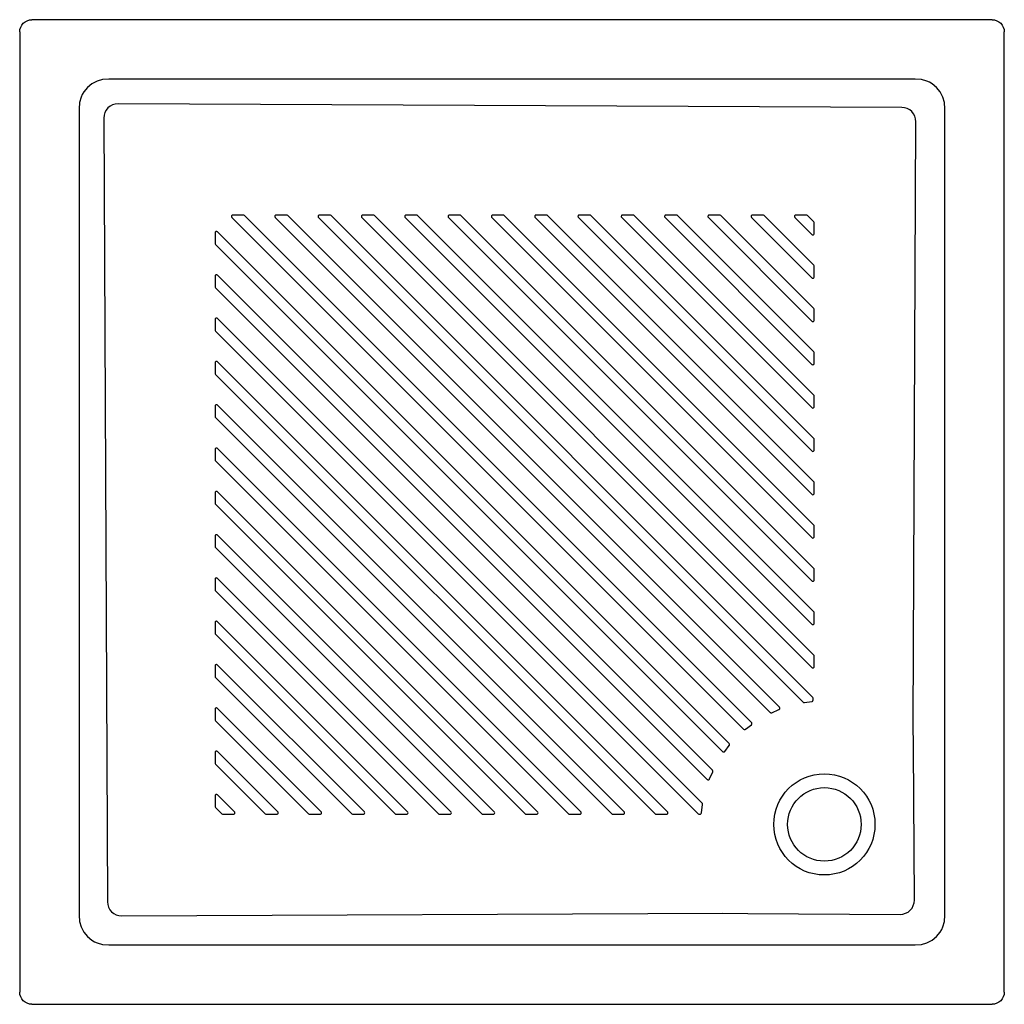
# Model space of a CAD drawing. Header units: millimetres. Extents: x 0 to 0.804, y -0.804 to 0.
import ezdxf

# ---------------------------------------------------------------- set-up
doc = ezdxf.new("R2010")
doc.units = ezdxf.units.MM
doc.layers.add('BLOCKS', color=3, linetype='Continuous')

msp = doc.modelspace()

# ---------------------------------------------------------------- linework, layer by layer
at = {"layer": 'BLOCKS', "linetype": 'Continuous'}
for p, q in [((0.79381, 0), (0.01, 0)), ((0, -0.01), (0, -0.79381)), ((0.80381, -0.79381), (0.80381, -0.01)), ((0.73117, -0.04849), (0.07264, -0.04849)), ((0.72011, -0.07166), (0.08027, -0.06868)), ((0.04849, -0.07264), (0.04849, -0.73117)), ((0.06868, -0.08027), (0.07166, -0.72011)), ((0.75532, -0.73117), (0.75532, -0.07264)), ((0.72934, -0.57411), (0.7316, -0.08335)), ((0.72978, -0.59439), (0.72934, -0.57411)), ((0.73036, -0.71877), (0.72978, -0.59439)), ((0.04849, -0.73117), (0.04888, -0.73615)), ((0.08335, -0.7316), (0.57411, -0.72934)), ((0.57411, -0.72934), (0.59439, -0.72978)), ((0.59439, -0.72978), (0.71877, -0.73036)), ((0.04888, -0.73615), (0.05015, -0.74068)), ((0.05015, -0.74068), (0.05233, -0.74492)), ((0.05233, -0.74492), (0.05527, -0.74854)), ((0.05527, -0.74854), (0.05889, -0.75148)), ((0.05889, -0.75148), (0.06094, -0.75268)), ((0.06094, -0.75268), (0.06313, -0.75366)), ((0.06313, -0.75366), (0.06767, -0.75493)), ((0.06767, -0.75493), (0.07264, -0.75532)), ((0.07264, -0.75532), (0.73117, -0.75532)), ((0.01, -0.80381), (0.79381, -0.80381))]:
    msp.add_line(p, q, dxfattribs=at)
at = {"layer": 'BLOCKS', "linetype": 'Continuous', "flags": 128}
for points in [[(0, -0.01), (0.00021, -0.00797), (0.0008, -0.00607), (0.00173, -0.00438), (0.00293, -0.00293), (0.00438, -0.00173), (0.00607, -0.0008), (0.00797, -0.00021), (0.01, 0)], [(0.79381, 0), (0.79584, -0.00021), (0.79774, -0.0008), (0.79943, -0.00173), (0.80088, -0.00293), (0.80208, -0.00438), (0.80301, -0.00607), (0.8036, -0.00797), (0.80381, -0.01)], [(0.07264, -0.04849), (0.06767, -0.04888), (0.06313, -0.05015), (0.05889, -0.05233), (0.05527, -0.05527), (0.05233, -0.05889), (0.05113, -0.06094), (0.05015, -0.06313), (0.04888, -0.06767), (0.04849, -0.07264)], [(0.75532, -0.07264), (0.75493, -0.06767), (0.75366, -0.06313), (0.75148, -0.05889), (0.74854, -0.05527), (0.74492, -0.05233), (0.74287, -0.05113), (0.74068, -0.05015), (0.73615, -0.04888), (0.73117, -0.04849)], [(0.08027, -0.06868), (0.07796, -0.06889), (0.07576, -0.06953), (0.07375, -0.07058), (0.07201, -0.07201), (0.07058, -0.07375), (0.06953, -0.07576), (0.06889, -0.07796), (0.06868, -0.08027)], [(0.7316, -0.08335), (0.73139, -0.08104), (0.73075, -0.07884), (0.72971, -0.07682), (0.7283, -0.07506), (0.72657, -0.07362), (0.72458, -0.07255), (0.7224, -0.07189), (0.72011, -0.07166)], [(0.07166, -0.72011), (0.07189, -0.7224), (0.07255, -0.72458), (0.07362, -0.72657), (0.07506, -0.7283), (0.07682, -0.72971), (0.07884, -0.73075), (0.08104, -0.73139), (0.08335, -0.7316)], [(0.71877, -0.73036), (0.72108, -0.73015), (0.72328, -0.72951), (0.72529, -0.72846), (0.72704, -0.72704), (0.72846, -0.72529), (0.72951, -0.72328), (0.73015, -0.72108), (0.73036, -0.71877)], [(0.73117, -0.75532), (0.73615, -0.75493), (0.74068, -0.75366), (0.74492, -0.75148), (0.74854, -0.74854), (0.75148, -0.74492), (0.75268, -0.74287), (0.75366, -0.74068), (0.75493, -0.73615), (0.75532, -0.73117)], [(0.01, -0.80381), (0.00797, -0.8036), (0.00607, -0.80301), (0.00438, -0.80208), (0.00293, -0.80088), (0.00173, -0.79943), (0.0008, -0.79774), (0.00021, -0.79584), (0, -0.79381)], [(0.80381, -0.79381), (0.8036, -0.79584), (0.80301, -0.79774), (0.80208, -0.79943), (0.80088, -0.80088), (0.79943, -0.80208), (0.79774, -0.80301), (0.79584, -0.8036), (0.79381, -0.80381)]]:
    msp.add_lwpolyline(points, dxfattribs=at)
at = {"layer": 'BLOCKS'}
for points in [[(0.18346, -0.15984), (0.18307, -0.15958), (0.18261, -0.15949), (0.17413, -0.15949), (0.17378, -0.15955), (0.17346, -0.1597), (0.1732, -0.15993), (0.17302, -0.16023), (0.17293, -0.16058), (0.17295, -0.16093), (0.17307, -0.16126), (0.17328, -0.16154), (0.59098, -0.57924), (0.59134, -0.57949), (0.59177, -0.57959), (0.59221, -0.57953), (0.59259, -0.57931), (0.5973, -0.57564), (0.59749, -0.57546), (0.59764, -0.57525), (0.59774, -0.57502), (0.59779, -0.57476), (0.59778, -0.57451), (0.59772, -0.57425), (0.5976, -0.57402), (0.59744, -0.57382)], [(0.21882, -0.15984), (0.21843, -0.15958), (0.21797, -0.15949), (0.20948, -0.15949), (0.20914, -0.15955), (0.20882, -0.1597), (0.20856, -0.15993), (0.20838, -0.16023), (0.20829, -0.16058), (0.20831, -0.16093), (0.20843, -0.16126), (0.20864, -0.16154), (0.61259, -0.5655), (0.61289, -0.56571), (0.61323, -0.56583), (0.6136, -0.56584), (0.61395, -0.56574), (0.6198, -0.5632), (0.62006, -0.56306), (0.62028, -0.56286), (0.62044, -0.56261), (0.62054, -0.56233), (0.62056, -0.56203), (0.62051, -0.56174), (0.62039, -0.56147), (0.62021, -0.56124)], [(0.25417, -0.15984), (0.25378, -0.15958), (0.25332, -0.15949), (0.24484, -0.15949), (0.24449, -0.15955), (0.24417, -0.1597), (0.24391, -0.15993), (0.24373, -0.16023), (0.24364, -0.16058), (0.24366, -0.16093), (0.24378, -0.16126), (0.24399, -0.16154), (0.63956, -0.55711), (0.63978, -0.55729), (0.64004, -0.55741), (0.64032, -0.55746), (0.6406, -0.55745), (0.6466, -0.55665), (0.64702, -0.55652), (0.64737, -0.55626), (0.6476, -0.55589), (0.64768, -0.55545), (0.64768, -0.55385), (0.64759, -0.55339), (0.64733, -0.553)], [(0.28953, -0.15984), (0.28914, -0.15958), (0.28868, -0.15949), (0.28019, -0.15949), (0.27985, -0.15955), (0.27953, -0.1597), (0.27927, -0.15993), (0.27909, -0.16023), (0.279, -0.16058), (0.27902, -0.16093), (0.27914, -0.16126), (0.27935, -0.16154), (0.64665, -0.52885), (0.64704, -0.52911), (0.6475, -0.5292), (0.64796, -0.52911), (0.64835, -0.52885), (0.64861, -0.52846), (0.6487, -0.528), (0.6487, -0.51952), (0.64861, -0.51906), (0.64835, -0.51867)], [(0.32488, -0.15984), (0.32449, -0.15958), (0.32404, -0.15949), (0.31555, -0.15949), (0.3152, -0.15955), (0.31488, -0.1597), (0.31462, -0.15993), (0.31444, -0.16023), (0.31436, -0.16058), (0.31437, -0.16093), (0.31449, -0.16126), (0.3147, -0.16154), (0.64665, -0.49349), (0.64704, -0.49375), (0.6475, -0.49385), (0.64796, -0.49375), (0.64835, -0.49349), (0.64861, -0.49311), (0.6487, -0.49265), (0.6487, -0.48416), (0.64861, -0.4837), (0.64835, -0.48331)], [(0.36024, -0.15984), (0.35985, -0.15958), (0.35939, -0.15949), (0.35091, -0.15949), (0.35056, -0.15955), (0.35024, -0.1597), (0.34998, -0.15993), (0.3498, -0.16023), (0.34971, -0.16058), (0.34973, -0.16093), (0.34985, -0.16126), (0.35006, -0.16154), (0.64665, -0.45814), (0.64704, -0.4584), (0.6475, -0.45849), (0.64796, -0.4584), (0.64835, -0.45814), (0.64861, -0.45775), (0.6487, -0.45729), (0.6487, -0.44881), (0.64861, -0.44835), (0.64835, -0.44796)], [(0.39559, -0.15984), (0.3952, -0.15958), (0.39475, -0.15949), (0.38626, -0.15949), (0.38591, -0.15955), (0.38559, -0.1597), (0.38533, -0.15993), (0.38515, -0.16023), (0.38507, -0.16058), (0.38508, -0.16093), (0.3852, -0.16126), (0.38541, -0.16154), (0.64665, -0.42278), (0.64704, -0.42304), (0.6475, -0.42314), (0.64796, -0.42304), (0.64835, -0.42278), (0.64861, -0.42239), (0.6487, -0.42194), (0.6487, -0.41345), (0.64861, -0.41299), (0.64835, -0.4126)], [(0.43095, -0.15984), (0.43056, -0.15958), (0.4301, -0.15949), (0.42162, -0.15949), (0.42127, -0.15955), (0.42095, -0.1597), (0.42069, -0.15993), (0.42051, -0.16023), (0.42042, -0.16058), (0.42044, -0.16093), (0.42056, -0.16126), (0.42077, -0.16154), (0.64665, -0.38743), (0.64704, -0.38769), (0.6475, -0.38778), (0.64796, -0.38769), (0.64835, -0.38743), (0.64861, -0.38704), (0.6487, -0.38658), (0.6487, -0.37809), (0.64861, -0.37764), (0.64835, -0.37725)], [(0.4663, -0.15984), (0.46592, -0.15958), (0.46546, -0.15949), (0.45697, -0.15949), (0.45662, -0.15955), (0.4563, -0.1597), (0.45604, -0.15993), (0.45586, -0.16023), (0.45578, -0.16058), (0.45579, -0.16093), (0.45591, -0.16126), (0.45612, -0.16154), (0.64665, -0.35207), (0.64704, -0.35233), (0.6475, -0.35242), (0.64796, -0.35233), (0.64835, -0.35207), (0.64861, -0.35168), (0.6487, -0.35122), (0.6487, -0.34274), (0.64861, -0.34228), (0.64835, -0.34189)], [(0.50166, -0.15984), (0.50127, -0.15958), (0.50081, -0.15949), (0.49233, -0.15949), (0.49198, -0.15955), (0.49166, -0.1597), (0.4914, -0.15993), (0.49122, -0.16023), (0.49113, -0.16058), (0.49115, -0.16093), (0.49127, -0.16126), (0.49148, -0.16154), (0.64665, -0.31672), (0.64704, -0.31698), (0.6475, -0.31707), (0.64796, -0.31698), (0.64835, -0.31672), (0.64861, -0.31633), (0.6487, -0.31587), (0.6487, -0.30738), (0.64861, -0.30692), (0.64835, -0.30654)], [(0.53702, -0.15984), (0.53663, -0.15958), (0.53617, -0.15949), (0.52768, -0.15949), (0.52733, -0.15955), (0.52702, -0.1597), (0.52675, -0.15993), (0.52657, -0.16023), (0.52649, -0.16058), (0.5265, -0.16093), (0.52662, -0.16126), (0.52683, -0.16154), (0.64665, -0.28136), (0.64704, -0.28162), (0.6475, -0.28171), (0.64796, -0.28162), (0.64835, -0.28136), (0.64861, -0.28097), (0.6487, -0.28051), (0.6487, -0.27203), (0.64861, -0.27157), (0.64835, -0.27118)], [(0.57237, -0.15984), (0.57198, -0.15958), (0.57152, -0.15949), (0.56304, -0.15949), (0.56269, -0.15955), (0.56237, -0.1597), (0.56211, -0.15993), (0.56193, -0.16023), (0.56184, -0.16058), (0.56186, -0.16093), (0.56198, -0.16126), (0.56219, -0.16154), (0.64665, -0.24601), (0.64704, -0.24627), (0.6475, -0.24636), (0.64796, -0.24627), (0.64835, -0.24601), (0.64861, -0.24562), (0.6487, -0.24516), (0.6487, -0.23667), (0.64861, -0.23621), (0.64835, -0.23582)], [(0.60773, -0.15984), (0.60734, -0.15958), (0.60688, -0.15949), (0.59839, -0.15949), (0.59804, -0.15955), (0.59773, -0.1597), (0.59746, -0.15993), (0.59728, -0.16023), (0.5972, -0.16058), (0.59722, -0.16093), (0.59733, -0.16126), (0.59754, -0.16154), (0.64665, -0.21065), (0.64704, -0.21091), (0.6475, -0.211), (0.64796, -0.21091), (0.64835, -0.21065), (0.64861, -0.21026), (0.6487, -0.2098), (0.6487, -0.20132), (0.64861, -0.20086), (0.64835, -0.20047)], [(0.64308, -0.15984), (0.64269, -0.15958), (0.64223, -0.15949), (0.63375, -0.15949), (0.6334, -0.15955), (0.63308, -0.1597), (0.63282, -0.15993), (0.63264, -0.16023), (0.63255, -0.16058), (0.63257, -0.16093), (0.63269, -0.16126), (0.6329, -0.16154), (0.64665, -0.1753), (0.64704, -0.17556), (0.6475, -0.17565), (0.64796, -0.17556), (0.64835, -0.1753), (0.64861, -0.17491), (0.6487, -0.17445), (0.6487, -0.16596), (0.64861, -0.1655), (0.64835, -0.16511)], [(0.16154, -0.17328), (0.16126, -0.17307), (0.16093, -0.17295), (0.16058, -0.17293), (0.16023, -0.17302), (0.15993, -0.1732), (0.1597, -0.17346), (0.15955, -0.17378), (0.15949, -0.17413), (0.15949, -0.18261), (0.15958, -0.18307), (0.15984, -0.18346), (0.57382, -0.59744), (0.57402, -0.5976), (0.57425, -0.59772), (0.57451, -0.59778), (0.57476, -0.59779), (0.57502, -0.59774), (0.57525, -0.59764), (0.57546, -0.59749), (0.57564, -0.5973), (0.57931, -0.59259), (0.57953, -0.59221), (0.57959, -0.59177), (0.57949, -0.59134), (0.57924, -0.59098)], [(0.16154, -0.20864), (0.16126, -0.20843), (0.16093, -0.20831), (0.16058, -0.20829), (0.16023, -0.20838), (0.15993, -0.20856), (0.1597, -0.20882), (0.15955, -0.20914), (0.15949, -0.20948), (0.15949, -0.21797), (0.15958, -0.21843), (0.15984, -0.21882), (0.56124, -0.62021), (0.56147, -0.62039), (0.56174, -0.62051), (0.56203, -0.62056), (0.56233, -0.62054), (0.56261, -0.62044), (0.56286, -0.62028), (0.56306, -0.62006), (0.5632, -0.6198), (0.56574, -0.61395), (0.56584, -0.6136), (0.56583, -0.61323), (0.56571, -0.61289), (0.5655, -0.61259)], [(0.16154, -0.24399), (0.16126, -0.24378), (0.16093, -0.24366), (0.16058, -0.24364), (0.16023, -0.24373), (0.15993, -0.24391), (0.1597, -0.24417), (0.15955, -0.24449), (0.15949, -0.24484), (0.15949, -0.25332), (0.15958, -0.25378), (0.15984, -0.25417), (0.55402, -0.64835), (0.55441, -0.64861), (0.55487, -0.6487), (0.55535, -0.6487), (0.55579, -0.64862), (0.55616, -0.64839), (0.55643, -0.64804), (0.55655, -0.64761), (0.55745, -0.6406), (0.55746, -0.64032), (0.55741, -0.64004), (0.55729, -0.63978), (0.55711, -0.63956)], [(0.16154, -0.27935), (0.16126, -0.27914), (0.16093, -0.27902), (0.16058, -0.279), (0.16023, -0.27909), (0.15993, -0.27927), (0.1597, -0.27953), (0.15955, -0.27985), (0.15949, -0.28019), (0.15949, -0.28868), (0.15958, -0.28914), (0.15984, -0.28953), (0.51867, -0.64835), (0.51906, -0.64861), (0.51952, -0.6487), (0.528, -0.6487), (0.52846, -0.64861), (0.52885, -0.64835), (0.52911, -0.64796), (0.5292, -0.6475), (0.52911, -0.64704), (0.52885, -0.64665)], [(0.16154, -0.3147), (0.16126, -0.31449), (0.16093, -0.31437), (0.16058, -0.31436), (0.16023, -0.31444), (0.15993, -0.31462), (0.1597, -0.31488), (0.15955, -0.3152), (0.15949, -0.31555), (0.15949, -0.32404), (0.15958, -0.32449), (0.15984, -0.32488), (0.48331, -0.64835), (0.4837, -0.64861), (0.48416, -0.6487), (0.49265, -0.6487), (0.49311, -0.64861), (0.49349, -0.64835), (0.49375, -0.64796), (0.49385, -0.6475), (0.49375, -0.64704), (0.49349, -0.64665)], [(0.16154, -0.35006), (0.16126, -0.34985), (0.16093, -0.34973), (0.16058, -0.34971), (0.16023, -0.3498), (0.15993, -0.34998), (0.1597, -0.35024), (0.15955, -0.35056), (0.15949, -0.35091), (0.15949, -0.35939), (0.15958, -0.35985), (0.15984, -0.36024), (0.44796, -0.64835), (0.44835, -0.64861), (0.44881, -0.6487), (0.45729, -0.6487), (0.45775, -0.64861), (0.45814, -0.64835), (0.4584, -0.64796), (0.45849, -0.6475), (0.4584, -0.64704), (0.45814, -0.64665)], [(0.16154, -0.38541), (0.16126, -0.3852), (0.16093, -0.38508), (0.16058, -0.38507), (0.16023, -0.38515), (0.15993, -0.38533), (0.1597, -0.38559), (0.15955, -0.38591), (0.15949, -0.38626), (0.15949, -0.39475), (0.15958, -0.3952), (0.15984, -0.39559), (0.4126, -0.64835), (0.41299, -0.64861), (0.41345, -0.6487), (0.42194, -0.6487), (0.42239, -0.64861), (0.42278, -0.64835), (0.42304, -0.64796), (0.42314, -0.6475), (0.42304, -0.64704), (0.42278, -0.64665)], [(0.16154, -0.42077), (0.16126, -0.42056), (0.16093, -0.42044), (0.16058, -0.42042), (0.16023, -0.42051), (0.15993, -0.42069), (0.1597, -0.42095), (0.15955, -0.42127), (0.15949, -0.42162), (0.15949, -0.4301), (0.15958, -0.43056), (0.15984, -0.43095), (0.37725, -0.64835), (0.37764, -0.64861), (0.37809, -0.6487), (0.38658, -0.6487), (0.38704, -0.64861), (0.38743, -0.64835), (0.38769, -0.64796), (0.38778, -0.6475), (0.38769, -0.64704), (0.38743, -0.64665)], [(0.16154, -0.45612), (0.16126, -0.45591), (0.16093, -0.45579), (0.16058, -0.45578), (0.16023, -0.45586), (0.15993, -0.45604), (0.1597, -0.4563), (0.15955, -0.45662), (0.15949, -0.45697), (0.15949, -0.46546), (0.15958, -0.46592), (0.15984, -0.4663), (0.34189, -0.64835), (0.34228, -0.64861), (0.34274, -0.6487), (0.35122, -0.6487), (0.35168, -0.64861), (0.35207, -0.64835), (0.35233, -0.64796), (0.35242, -0.6475), (0.35233, -0.64704), (0.35207, -0.64665)], [(0.16154, -0.49148), (0.16126, -0.49127), (0.16093, -0.49115), (0.16058, -0.49113), (0.16023, -0.49122), (0.15993, -0.4914), (0.1597, -0.49166), (0.15955, -0.49198), (0.15949, -0.49233), (0.15949, -0.50081), (0.15958, -0.50127), (0.15984, -0.50166), (0.30654, -0.64835), (0.30692, -0.64861), (0.30738, -0.6487), (0.31587, -0.6487), (0.31633, -0.64861), (0.31672, -0.64835), (0.31698, -0.64796), (0.31707, -0.6475), (0.31698, -0.64704), (0.31672, -0.64665)], [(0.16154, -0.52683), (0.16126, -0.52662), (0.16093, -0.5265), (0.16058, -0.52649), (0.16023, -0.52657), (0.15993, -0.52675), (0.1597, -0.52702), (0.15955, -0.52733), (0.15949, -0.52768), (0.15949, -0.53617), (0.15958, -0.53663), (0.15984, -0.53702), (0.27118, -0.64835), (0.27157, -0.64861), (0.27203, -0.6487), (0.28051, -0.6487), (0.28097, -0.64861), (0.28136, -0.64835), (0.28162, -0.64796), (0.28171, -0.6475), (0.28162, -0.64704), (0.28136, -0.64665)], [(0.16154, -0.56219), (0.16126, -0.56198), (0.16093, -0.56186), (0.16058, -0.56184), (0.16023, -0.56193), (0.15993, -0.56211), (0.1597, -0.56237), (0.15955, -0.56269), (0.15949, -0.56304), (0.15949, -0.57152), (0.15958, -0.57198), (0.15984, -0.57237), (0.23582, -0.64835), (0.23621, -0.64861), (0.23667, -0.6487), (0.24516, -0.6487), (0.24562, -0.64861), (0.24601, -0.64835), (0.24627, -0.64796), (0.24636, -0.6475), (0.24627, -0.64704), (0.24601, -0.64665)], [(0.16154, -0.59754), (0.16126, -0.59733), (0.16093, -0.59722), (0.16058, -0.5972), (0.16023, -0.59728), (0.15993, -0.59746), (0.1597, -0.59773), (0.15955, -0.59804), (0.15949, -0.59839), (0.15949, -0.60688), (0.15958, -0.60734), (0.15984, -0.60773), (0.20047, -0.64835), (0.20086, -0.64861), (0.20132, -0.6487), (0.2098, -0.6487), (0.21026, -0.64861), (0.21065, -0.64835), (0.21091, -0.64796), (0.211, -0.6475), (0.21091, -0.64704), (0.21065, -0.64665)], [(0.16154, -0.6329), (0.16126, -0.63269), (0.16093, -0.63257), (0.16058, -0.63255), (0.16023, -0.63264), (0.15993, -0.63282), (0.1597, -0.63308), (0.15955, -0.6334), (0.15949, -0.63375), (0.15949, -0.64223), (0.15958, -0.64269), (0.15984, -0.64308), (0.16511, -0.64835), (0.1655, -0.64861), (0.16596, -0.6487), (0.17445, -0.6487), (0.17491, -0.64861), (0.1753, -0.64835), (0.17556, -0.64796), (0.17565, -0.6475), (0.17556, -0.64704), (0.1753, -0.64665)]]:
    msp.add_lwpolyline(points, close=True, dxfattribs=at)
msp.add_circle((0.65691, -0.65691), 0.04132, dxfattribs=at)
at = {"layer": 'BLOCKS', "linetype": 'Continuous'}
msp.add_circle((0.65691, -0.65691), 0.03, dxfattribs=at)

doc.saveas('drawing.dxf')
